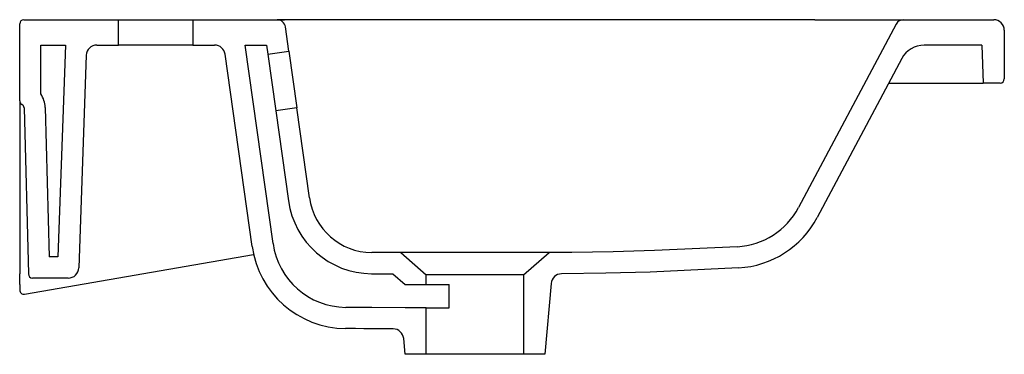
# Model space of a CAD drawing. Header units: millimetres. Extents: x 4884.921 to 4885.386, y 2730.896 to 2731.054.
import ezdxf

# ---------------------------------------------------------------- set-up
doc = ezdxf.new("R2010")
doc.units = ezdxf.units.MM
doc.layers.add('SANINDUSA', color=3, linetype='Continuous')

msp = doc.modelspace()

# ---------------------------------------------------------------- linework, layer by layer
at = {"layer": 'SANINDUSA'}
for p, q in [((4884.923335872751, 2731.053578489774), (4884.968063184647, 2731.053578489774)), ((4884.968063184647, 2731.053578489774), (4885.003063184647, 2731.053578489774)), ((4884.968063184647, 2731.041578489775), (4884.968063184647, 2731.053578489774)), ((4885.003063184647, 2731.053578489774), (4885.04633587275, 2731.053578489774)), ((4885.003063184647, 2731.053578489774), (4885.003063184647, 2731.041578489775)), ((4885.074977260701, 2731.053578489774), (4885.043033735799, 2731.053578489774)), ((4885.296847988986, 2731.053578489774), (4885.074977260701, 2731.053578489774)), ((4885.29684798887, 2731.053578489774), (4885.338779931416, 2731.053578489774)), ((4885.336335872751, 2731.053578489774), (4885.38133587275, 2731.053578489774)), ((4884.92133587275, 2731.01531706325), (4884.92133587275, 2731.051578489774)), ((4885.048420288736, 2731.038747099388), (4885.046819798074, 2731.050135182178)), ((4885.335207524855, 2731.051456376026), (4885.289186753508, 2730.964903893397)), ((4885.38633587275, 2731.048578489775), (4885.38633587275, 2731.025578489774)), ((4884.93133587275, 2731.041578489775), (4884.942910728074, 2731.041578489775)), ((4884.93133587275, 2731.018521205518), (4884.93133587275, 2731.041578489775)), ((4884.942910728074, 2731.041578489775), (4884.939418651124, 2730.941578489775)), ((4884.957745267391, 2731.041578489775), (4884.968063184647, 2731.041578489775)), ((4885.003063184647, 2731.041578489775), (4884.968063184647, 2731.041578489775)), ((4885.003063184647, 2731.041578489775), (4885.013381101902, 2731.041578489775)), ((4885.040993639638, 2730.947884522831), (4885.027825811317, 2731.041578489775)), ((4885.027825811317, 2731.041578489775), (4885.037924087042, 2731.041578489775)), ((4885.037924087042, 2731.041578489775), (4885.038517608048, 2731.037355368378)), ((4885.038517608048, 2731.037355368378), (4885.048420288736, 2731.038747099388)), ((4885.048420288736, 2731.038747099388), (4885.052177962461, 2731.012009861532)), ((4885.3757072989, 2731.041578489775), (4885.348491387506, 2731.041578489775)), ((4885.3757072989, 2731.041578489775), (4885.376335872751, 2731.023578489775)), ((4884.952748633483, 2731.03676215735), (4884.949243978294, 2730.936401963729)), ((4885.031090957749, 2730.946492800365), (4885.018325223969, 2731.037325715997)), ((4885.038517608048, 2731.037355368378), (4885.042275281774, 2731.010618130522)), ((4885.331710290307, 2731.023578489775), (4885.366335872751, 2731.023578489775)), ((4885.366335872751, 2731.023578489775), (4885.376335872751, 2731.023578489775)), ((4885.384335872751, 2731.023578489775), (4885.376335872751, 2731.023578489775)), ((4884.92133587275, 2731.01531706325), (4884.92133587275, 2730.933578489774)), ((4884.923372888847, 2731.011883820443), (4884.925424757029, 2730.933526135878)), ((4884.933369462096, 2731.012145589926), (4884.935217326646, 2730.941578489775)), ((4885.052177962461, 2731.012009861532), (4885.042275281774, 2731.010618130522)), ((4885.042275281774, 2731.010618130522), (4885.048257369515, 2730.968053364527)), ((4884.923676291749, 2730.923982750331), (4885.031800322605, 2730.942659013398)), ((4884.939418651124, 2730.941578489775), (4884.935217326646, 2730.941578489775)), ((4885.101257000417, 2730.943578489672), (4885.11333587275, 2730.933078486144)), ((4885.15933587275, 2730.933078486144), (4885.171414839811, 2730.943578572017)), ((4884.92133587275, 2730.92849807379), (4884.92133587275, 2730.933578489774)), ((4884.944266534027, 2730.931578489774), (4884.927424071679, 2730.931578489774)), ((4885.097518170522, 2730.933578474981), (4885.103335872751, 2730.928521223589)), ((4885.15933587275, 2730.933078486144), (4885.11333587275, 2730.933078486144)), ((4885.11333587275, 2730.928521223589), (4885.11333587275, 2730.933078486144)), ((4885.15933587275, 2730.933078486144), (4885.15933587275, 2730.895578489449)), ((4884.92133587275, 2730.92849807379), (4884.92133587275, 2730.928160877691)), ((4884.92133587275, 2730.928160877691), (4884.92133587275, 2730.925953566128)), ((4885.103335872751, 2730.928521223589), (4885.11333587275, 2730.928521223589)), ((4885.11333587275, 2730.928521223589), (4885.124161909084, 2730.928521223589)), ((4885.172261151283, 2730.929014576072), (4885.169335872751, 2730.895578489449)), ((4885.11333587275, 2730.917578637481), (4885.103335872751, 2730.917578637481)), ((4885.11333587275, 2730.895578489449), (4885.11333587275, 2730.917578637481)), ((4885.11333587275, 2730.917578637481), (4885.124161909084, 2730.917578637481)), ((4885.103335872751, 2730.895578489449), (4885.102685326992, 2730.903014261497)), ((4885.11333587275, 2730.895578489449), (4885.103335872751, 2730.895578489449)), ((4885.15933587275, 2730.895578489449), (4885.11333587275, 2730.895578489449)), ((4885.169335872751, 2730.895578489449), (4885.15933587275, 2730.895578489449))]:
    msp.add_line(p, q, dxfattribs=at)
at = {"layer": 'SANINDUSA', "ltscale": 0.5}
msp.add_line((4885.124161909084, 2730.917578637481), (4885.124161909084, 2730.928521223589), dxfattribs=at)
at = {"layer": 'SANINDUSA'}
for points in [[(4885.337896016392, 2731.035212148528), (4885.298016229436, 2730.960209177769)], [(4885.058160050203, 2730.969445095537), (4885.052177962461, 2731.012009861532)], [(4885.260260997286, 2730.946391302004), (4885.221176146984, 2730.944522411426), (4885.201612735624, 2730.943908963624), (4885.182038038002, 2730.943594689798), (4885.171414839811, 2730.943578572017)], [(4885.101257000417, 2730.943578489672), (4885.094412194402, 2730.943579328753), (4885.087567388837, 2730.943621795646)], [(4885.171414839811, 2730.943578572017), (4885.171325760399, 2730.943578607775), (4885.170601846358, 2730.943578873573), (4885.169961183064, 2730.943579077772), (4885.169018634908, 2730.943579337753), (4885.16784288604, 2730.94357961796), (4885.166415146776, 2730.943579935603), (4885.1647560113, 2730.943580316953), (4885.162956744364, 2730.943580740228), (4885.160960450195, 2730.943581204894), (4885.158743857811, 2730.94358169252), (4885.156346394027, 2730.94358215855), (4885.153893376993, 2730.943582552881), (4885.151301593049, 2730.943582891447), (4885.14854595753, 2730.943583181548), (4885.14568040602, 2730.943583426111), (4885.14285073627, 2730.943583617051), (4885.136973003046, 2730.943583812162), (4885.133963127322, 2730.943583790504), (4885.131075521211, 2730.943583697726), (4885.125329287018, 2730.943583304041), (4885.122513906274, 2730.943583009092), (4885.119893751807, 2730.943582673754), (4885.114926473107, 2730.943581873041), (4885.112622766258, 2730.943581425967), (4885.110565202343, 2730.943580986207), (4885.106936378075, 2730.943580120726), (4885.105403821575, 2730.943579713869), (4885.104140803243, 2730.94357935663), (4885.103092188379, 2730.943579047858), (4885.102259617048, 2730.943578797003), (4885.101671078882, 2730.943578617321), (4885.101257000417, 2730.943578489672)], [(4885.260825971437, 2730.93640727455), (4885.21906388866, 2730.934437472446), (4885.198157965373, 2730.933827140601), (4885.177238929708, 2730.933578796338)], [(4885.087467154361, 2730.933622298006), (4885.093095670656, 2730.93358209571), (4885.097518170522, 2730.933578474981)], [(4885.103335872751, 2730.917578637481), (4885.087627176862, 2730.9176199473), (4885.075285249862, 2730.917757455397)], [(4885.097704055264, 2730.907578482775), (4885.094393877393, 2730.907579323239), (4885.090908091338, 2730.90759233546), (4885.087449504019, 2730.907621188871), (4885.083913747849, 2730.907659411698), (4885.079947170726, 2730.907705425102), (4885.075180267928, 2730.907758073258)]]:
    msp.add_lwpolyline(points, dxfattribs=at)
for centre, radius, start, end in [((4884.923335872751, 2731.051578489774), 0.002000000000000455, 90, 180), ((4885.042858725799, 2731.049578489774), 0.004, 8.000000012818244, 90), ((4885.338739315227, 2731.049578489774), 0.004000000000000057, 90, 152.0000000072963), ((4885.38133587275, 2731.048578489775), 0.004999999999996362, 0, 90), ((4884.957745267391, 2731.036578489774), 0.005, 90, 177.9999999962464), ((4885.013381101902, 2731.036578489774), 0.005000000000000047, 8.000000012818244, 90), ((4885.348491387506, 2731.029578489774), 0.01200000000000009, 90, 152.0000000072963), ((4885.384335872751, 2731.025578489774), 0.002, 270, 0), ((4884.923335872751, 2731.01531706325), 0.002, 180, 240.6216421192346), ((4884.921373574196, 2731.011831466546), 0.01199999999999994, 1.49999999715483, 33.88158055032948), ((4884.921373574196, 2731.011831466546), 0.001999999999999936, 1.49999999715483, 60.62164211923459), ((4885.087868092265, 2730.973620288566), 0.03000000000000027, 188.0000000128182, 269.4256891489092), ((4885.087868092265, 2730.973620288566), 0.04000000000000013, 188.0000000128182, 269.4256891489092), ((4885.258283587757, 2730.981335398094), 0.03499999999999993, 273.2387880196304, 332.0000000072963), ((4885.258283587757, 2730.981335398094), 0.04499999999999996, 273.2387880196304, 332.0000000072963), ((4885.075653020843, 2730.952755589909), 0.045, 188.0000000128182, 269.3980612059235), ((4885.075653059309, 2730.952755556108), 0.03500003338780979, 187.9999505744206, 269.3978772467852), ((4884.944247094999, 2730.936578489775), 0.005000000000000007, 270, 357.9999999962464), ((4884.927424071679, 2730.933578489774), 0.002000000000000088, 181.4999999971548, 270), ((4885.177242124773, 2730.928578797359), 0.005000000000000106, 90.03661273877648, 175.0000000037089), ((4884.923335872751, 2730.925953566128), 0.002000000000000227, 180, 279.7999999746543), ((4885.097704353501, 2730.902578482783), 0.004999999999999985, 4.999999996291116, 90.00341754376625)]:
    msp.add_arc(centre, radius, start, end, dxfattribs=at)

doc.saveas('drawing.dxf')
